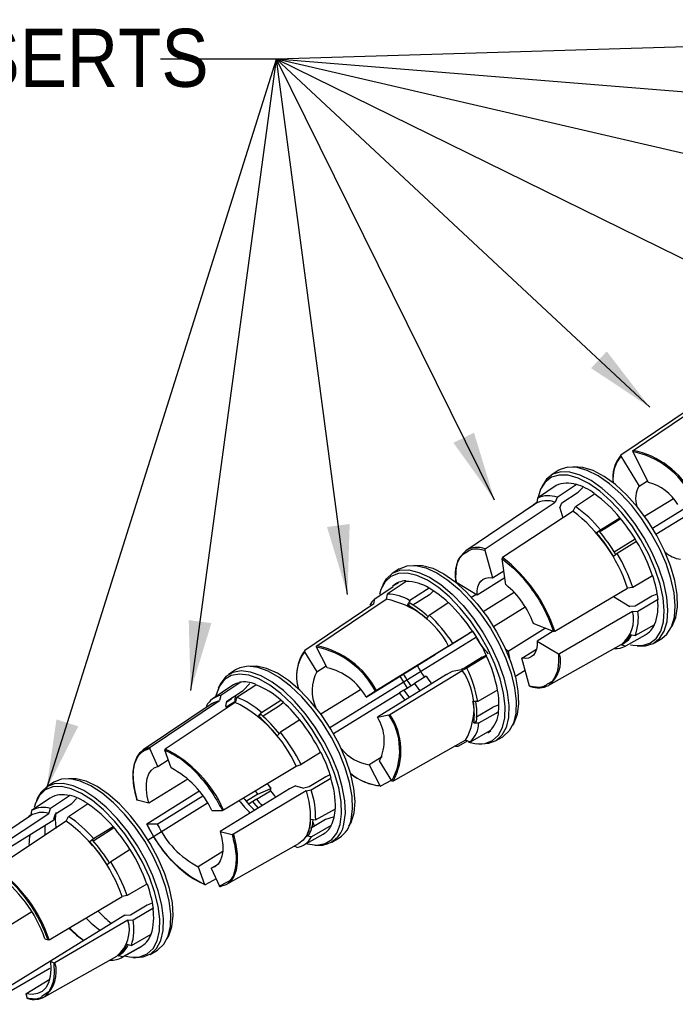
# Model space of a CAD drawing. Header units: inches. Extents: x 0.2 to 11, y 0 to 8.2.
# Tile 23 of 24: x 7.7 to 9.1, y 5.7 to 7.8. Entities that reach past the tile are written whole.
import ezdxf

# ---------------------------------------------------------------- set-up
doc = ezdxf.new("R2010")
doc.units = ezdxf.units.IN
doc.header["$MEASUREMENT"] = 0
doc.linetypes.add('SLD-Solid', pattern=[0])
doc.layers.add('TEXT', color=140, linetype='SLD-Solid', lineweight=25)
doc.styles.add('SLDTEXTSTYLE0', font='GOTHIC.TTF', dxfattribs={"width": 0.913})
doc.styles.get("Standard").update_dxf_attribs({"font": 'GOTHIC.TTF'})
doc.dimstyles.new('SLDDIMSTYLE0', dxfattribs={"dimtxt": 0.18, "dimasz": 0.15, "dimexe": 0, "dimexo": 0.0625, "dimgap": 0, "dimtad": 0, "dimtih": 1, "dimtoh": 1, "dimdec": 0, "dimrnd": 1e-09, "dimzin": 0, "dimdsep": 46, "dimtxsty": 'Standard', "dimsah": 1, "dimcen": 0.09, "dimadec": 0, "dimazin": 0, "dimtfac": 0.15, "dimtdec": 0, "dimtofl": 0, "dimtmove": 0, "dimatfit": 3, "dimfxl": 0, "dimfrac": 2, "dimtolj": 1, "dimtzin": 0, "dimarcsym": 0})

msp = doc.modelspace()

# ---------------------------------------------------------------- linework, layer by layer
for p, q in [((9.0225, 6.8788), (9.172, 6.9793)), ((9.1455, 6.969), (8.9965, 6.8687)), ((9.0558, 6.8099), (9.022, 6.8762)), ((8.9962, 6.8661), (9.0358, 6.8021)), ((8.8612, 6.8352), (8.8459, 6.8253)), ((8.8363, 6.817), (8.8264, 6.8014)), ((9.0358, 6.8021), (9.054, 6.8134)), ((8.8567, 6.8031), (8.8165, 6.7761)), ((8.8264, 6.8014), (8.8236, 6.7952)), ((8.8543, 6.8016), (8.8568, 6.803)), ((8.9, 6.8048), (8.8592, 6.7777)), ((8.8691, 6.7659), (8.9045, 6.7887)), ((8.8997, 6.806), (8.9, 6.8048)), ((8.9045, 6.7887), (8.9144, 6.7986)), ((8.9393, 6.785), (8.9392, 6.7861)), ((9.0642, 6.7114), (9.1974, 6.7936)), ((8.7039, 6.6666), (8.8549, 6.767)), ((8.8152, 6.7666), (8.8122, 6.7647)), ((8.8165, 6.7761), (8.8152, 6.7664)), ((8.8592, 6.7777), (8.8549, 6.767)), ((8.8651, 6.7553), (8.8691, 6.7659)), ((8.8983, 6.758), (8.9393, 6.785)), ((9.1095, 6.7746), (9.0475, 6.7364)), ((9.072, 6.6983), (9.2104, 6.7837)), ((8.8108, 6.7631), (8.6619, 6.6628)), ((8.8932, 6.7477), (8.7414, 6.6478)), ((8.7962, 6.7532), (8.7963, 6.7535)), ((8.7963, 6.7535), (8.8096, 6.7625)), ((8.8651, 6.7553), (8.8712, 6.7332)), ((8.8932, 6.7477), (8.8983, 6.758)), ((8.9521, 6.7047), (8.988, 6.727)), ((8.9522, 6.7077), (8.9941, 6.7339)), ((8.988, 6.727), (8.9954, 6.732)), ((8.9941, 6.7339), (8.9941, 6.7339)), ((8.9441, 6.7015), (8.9522, 6.7077)), ((8.9496, 6.7049), (8.9441, 6.7015)), ((8.9818, 6.6605), (9.0269, 6.6883)), ((9.0303, 6.6829), (8.9884, 6.6567)), ((8.703, 6.6641), (8.7195, 6.6041)), ((8.7488, 6.5893), (8.7402, 6.6453)), ((8.9884, 6.6567), (8.9803, 6.6505)), ((8.5186, 6.6236), (8.5034, 6.6138)), ((8.7195, 6.6041), (8.7442, 6.6193)), ((8.5334, 6.5966), (8.493, 6.5694)), ((8.5327, 6.5978), (8.5334, 6.5966)), ((8.7465, 6.6043), (8.6865, 6.5673)), ((9.0644, 6.6088), (9.022, 6.5837)), ((9.0653, 6.6084), (9.0644, 6.6088)), ((8.4658, 6.5589), (8.506, 6.586)), ((8.4839, 6.5899), (8.4811, 6.5837)), ((8.5053, 6.5872), (8.5173, 6.5946)), ((8.506, 6.586), (8.5053, 6.5872)), ((8.5831, 6.5821), (8.5831, 6.582)), ((8.5838, 6.568), (8.592, 6.5753)), ((8.6865, 6.5673), (8.6409, 6.5948)), ((8.8538, 6.4894), (9.0108, 6.582)), ((9.022, 6.5837), (9.0108, 6.582)), ((8.341, 6.4579), (8.4905, 6.5584)), ((8.4639, 6.5481), (8.4658, 6.5589)), ((8.493, 6.5694), (8.4905, 6.5584)), ((8.5838, 6.568), (8.5483, 6.5453)), ((8.6733, 6.5617), (8.6841, 6.5687)), ((8.6997, 6.5321), (8.7664, 6.5732)), ((8.9806, 6.5641), (9.0159, 6.5428)), ((9.0633, 6.565), (9.0271, 6.5433)), ((9.033, 6.5327), (9.0756, 6.5575)), ((9.0738, 6.569), (9.0633, 6.565)), ((9.0756, 6.5575), (9.0765, 6.5569)), ((8.4639, 6.5481), (8.315, 6.4478)), ((8.5365, 6.5461), (8.542, 6.5494)), ((8.7217, 6.4998), (8.7901, 6.5421)), ((9.0216, 6.5321), (8.8643, 6.4406)), ((9.0271, 6.5433), (9.0159, 6.5428)), ((9.0216, 6.5321), (9.033, 6.5327)), ((8.6345, 6.4633), (8.6765, 6.4892)), ((8.6771, 6.4895), (8.669, 6.4846)), ((8.6765, 6.4892), (8.6771, 6.4896)), ((8.8342, 6.4957), (8.7537, 6.446)), ((8.8511, 6.489), (8.8077, 6.5063)), ((8.8504, 6.4893), (8.816, 6.468)), ((9.0268, 6.4798), (9.0692, 6.5037)), ((8.3692, 6.2822), (8.685, 6.4772)), ((8.6331, 6.4623), (8.669, 6.4846)), ((8.816, 6.468), (8.8616, 6.4405)), ((9.0489, 6.4811), (9.0065, 6.4572)), ((9.0167, 6.4825), (9.0268, 6.4798)), ((9.0488, 6.4813), (9.0536, 6.4842)), ((9.0488, 6.4813), (9.0489, 6.4811)), ((9.0687, 6.4645), (9.0844, 6.4737)), ((8.3632, 6.4107), (8.3405, 6.4553)), ((8.6251, 6.4574), (8.4696, 6.3614)), ((8.609, 6.4473), (8.5964, 6.4395)), ((8.6239, 6.4567), (8.609, 6.4473)), ((8.6239, 6.4567), (8.6331, 6.4623)), ((8.6251, 6.4574), (8.6345, 6.4633)), ((8.7537, 6.446), (8.7479, 6.4508)), ((8.7831, 6.4313), (8.8143, 6.4505)), ((8.841, 6.3728), (8.9973, 6.461)), ((9.0065, 6.4572), (8.9965, 6.4599)), ((8.9995, 6.4615), (9.0049, 6.4649)), ((9.0318, 6.4581), (9.0386, 6.4577)), ((8.3146, 6.4452), (8.3413, 6.4022)), ((8.4474, 6.3475), (8.5964, 6.4395)), ((8.6978, 6.4335), (8.6618, 6.4115)), ((8.7069, 6.4353), (8.6647, 6.4096)), ((8.6978, 6.4335), (8.706, 6.4381)), ((8.7076, 6.4354), (8.7069, 6.4353)), ((8.7537, 6.446), (8.756, 6.4316)), ((8.7996, 6.3713), (8.7831, 6.4313)), ((8.1662, 6.406), (8.1509, 6.3961)), ((8.3413, 6.4022), (8.3612, 6.4145)), ((8.4985, 6.3101), (8.6546, 6.4051)), ((8.6337, 6.4035), (8.6519, 6.407)), ((8.6618, 6.4115), (8.6519, 6.407)), ((8.6647, 6.4096), (8.6546, 6.4051)), ((8.7904, 6.4045), (8.7677, 6.3914)), ((8.6207, 6.3963), (8.4718, 6.3043)), ((8.577, 6.3924), (8.5516, 6.3767)), ((8.6207, 6.3963), (8.6337, 6.4035)), ((8.1579, 6.3717), (8.1176, 6.3446)), ((8.1314, 6.3722), (8.1286, 6.366)), ((8.175, 6.3783), (8.1345, 6.3511)), ((8.1687, 6.347), (8.2094, 6.3742)), ((8.1744, 6.3795), (8.175, 6.3783)), ((8.1827, 6.3615), (8.1968, 6.3769)), ((8.209, 6.3754), (8.2094, 6.3742)), ((8.4353, 6.3633), (8.35, 6.3106)), ((8.5286, 6.3626), (8.5191, 6.3568)), ((8.5287, 6.3625), (8.5516, 6.3767)), ((8.8481, 6.3813), (8.8375, 6.3752)), ((8.1345, 6.3511), (8.1316, 6.3401)), ((8.1558, 6.3423), (8.1469, 6.3366)), ((8.1474, 6.3388), (8.1827, 6.3615)), ((8.1558, 6.3423), (8.1597, 6.3467)), ((8.1558, 6.3423), (8.1578, 6.3455)), ((8.1687, 6.347), (8.1651, 6.3361)), ((8.2222, 6.3142), (8.2637, 6.3408)), ((8.2637, 6.3408), (8.2637, 6.3407)), ((8.377, 6.269), (8.5191, 6.3568)), ((8.4674, 6.36), (8.4474, 6.3475)), ((8.1158, 6.3339), (7.9669, 6.2336)), ((7.9818, 6.2395), (8.1316, 6.3401)), ((8.1651, 6.3361), (8.0146, 6.2356)), ((8.1033, 6.3285), (8.103, 6.3253)), ((8.1448, 6.3279), (8.1474, 6.3388)), ((8.1448, 6.3279), (8.1466, 6.3238)), ((8.1642, 6.337), (8.1458, 6.3257)), ((8.1651, 6.3361), (8.1642, 6.337)), ((8.2253, 6.3072), (8.261, 6.3297)), ((8.261, 6.3297), (8.2685, 6.3356)), ((8.6841, 6.3042), (8.7203, 6.3258)), ((8.7322, 6.33), (8.7203, 6.3258)), ((8.2154, 6.3063), (8.2222, 6.3142)), ((8.2209, 6.3097), (8.2154, 6.3063)), ((8.3042, 6.2985), (8.2627, 6.2719)), ((8.4718, 6.3043), (8.4961, 6.309)), ((8.7328, 6.3163), (8.7329, 6.3162)), ((8.6797, 6.292), (8.6852, 6.2953)), ((8.2627, 6.2719), (8.2559, 6.264)), ((8.6722, 6.2513), (8.7145, 6.2752)), ((8.7145, 6.2752), (8.7152, 6.274)), ((8.7262, 6.253), (8.7418, 6.2622)), ((7.9987, 6.1982), (7.9812, 6.2369)), ((8.6618, 6.2545), (8.5054, 6.1663)), ((8.645, 6.2408), (8.6402, 6.2407)), ((8.645, 6.2408), (8.6403, 6.2424)), ((8.6667, 6.253), (8.645, 6.2408)), ((8.6618, 6.2545), (8.6722, 6.2513)), ((8.6893, 6.2465), (8.6961, 6.2462)), ((8.027, 6.1948), (8.0137, 6.233)), ((8.3494, 6.228), (8.3071, 6.2025)), ((8.3494, 6.228), (8.3501, 6.2281)), ((8.4818, 6.2186), (8.4543, 6.2016)), ((7.9987, 6.1982), (8.0211, 6.212)), ((8.1403, 6.1043), (8.2967, 6.1986)), ((8.2967, 6.1986), (8.3071, 6.2025)), ((8.4543, 6.2016), (8.477, 6.157)), ((8.5029, 6.167), (8.4762, 6.2101)), ((8.3604, 6.176), (8.3243, 6.1541)), ((8.329, 6.148), (8.3714, 6.1732)), ((8.3693, 6.1802), (8.3604, 6.176)), ((8.3714, 6.1732), (8.3722, 6.173)), ((7.7743, 6.164), (7.7591, 6.1541)), ((8.0633, 6.171), (7.9794, 6.1191)), ((8.2142, 6.1385), (8.2422, 6.1506)), ((8.241, 6.1457), (8.2422, 6.1506)), ((8.2955, 6.1561), (8.2822, 6.1498)), ((8.2955, 6.1561), (8.3135, 6.1516)), ((8.3243, 6.1541), (8.3135, 6.1516)), ((8.4794, 6.1561), (8.5018, 6.1688)), ((7.7664, 6.1299), (7.7263, 6.1029)), ((7.7395, 6.1303), (7.7368, 6.124)), ((7.7465, 6.1423), (7.7395, 6.1303)), ((7.8082, 6.135), (7.7674, 6.1078)), ((7.8082, 6.135), (7.8078, 6.1362)), ((7.8132, 6.1186), (7.8235, 6.1291)), ((7.9751, 6.0744), (8.0868, 6.1451)), ((7.9974, 6.0741), (8.0955, 6.1346)), ((8.2822, 6.1498), (8.1332, 6.0578)), ((8.3181, 6.1454), (8.1613, 6.0521)), ((8.2142, 6.1385), (8.1895, 6.1235)), ((8.2114, 6.1274), (8.241, 6.1457)), ((8.3181, 6.1454), (8.329, 6.148)), ((7.7634, 6.097), (7.7674, 6.1078)), ((7.7778, 6.0959), (7.8132, 6.1186)), ((7.806, 6.0904), (7.847, 6.1175)), ((7.847, 6.1175), (7.8468, 6.1186)), ((7.9794, 6.1191), (7.9538, 6.1254)), ((7.9774, 6.0402), (8.1057, 6.1194)), ((8.2114, 6.1273), (8.1952, 6.1177)), ((8.2114, 6.1274), (8.2114, 6.1273)), ((7.724, 6.0919), (7.5751, 5.9916)), ((7.6126, 5.9966), (7.7634, 6.097)), ((7.7263, 6.1029), (7.7251, 6.0933)), ((7.7741, 6.0852), (7.7778, 6.0959)), ((7.8011, 6.08), (7.806, 6.0904)), ((8.1151, 6.1029), (8.1379, 6.1034)), ((8.3386, 6.0828), (8.3812, 6.107)), ((8.3765, 6.0886), (8.3599, 6.0836)), ((7.6146, 5.9845), (7.7746, 6.0833)), ((7.8011, 6.08), (7.6495, 5.98)), ((7.7741, 6.0852), (7.7746, 6.0833)), ((7.8602, 6.0426), (7.902, 6.0688)), ((7.8964, 6.0613), (7.9038, 6.0663)), ((7.902, 6.0688), (7.902, 6.0688)), ((7.9974, 6.0741), (7.9747, 6.0736)), ((8.3599, 6.0836), (8.3278, 6.0646)), ((8.328, 6.0844), (8.3386, 6.0828)), ((8.3722, 6.0706), (8.3297, 6.0464)), ((8.336, 6.0694), (8.3332, 6.0774)), ((8.3721, 6.0707), (8.3722, 6.0706)), ((7.8605, 6.0389), (7.8964, 6.0613)), ((8.1332, 6.0578), (8.1587, 6.0515)), ((8.3127, 6.0286), (8.355, 6.0525)), ((8.3191, 6.048), (8.3246, 6.0514)), ((8.3297, 6.0464), (8.3191, 6.048)), ((8.3737, 6.0353), (8.3894, 6.0445)), ((7.8522, 6.0361), (7.8602, 6.0426)), ((7.8577, 6.0394), (7.8522, 6.0361)), ((8.146, 5.9436), (8.3023, 6.0318)), ((8.2986, 6.0237), (8.2922, 6.0261)), ((8.3368, 6.0289), (8.3436, 6.0285)), ((7.9391, 6.0189), (7.8972, 5.9927)), ((8.1383, 6.0147), (8.0855, 5.9821)), ((7.8972, 5.9927), (7.8893, 5.9861)), ((8.0855, 5.9821), (8.0988, 5.9439)), ((8.1138, 5.9787), (8.1286, 5.9879)), ((8.1138, 5.9787), (8.1314, 5.94)), ((7.9751, 5.9449), (7.9327, 5.9198)), ((7.9759, 5.9446), (7.9751, 5.9449)), ((8.124, 5.9563), (8.1009, 5.9431)), ((8.1468, 5.9482), (8.1314, 5.94)), ((7.7646, 5.8249), (7.9216, 5.9177)), ((7.9327, 5.9198), (7.9216, 5.9177)), ((7.9758, 5.8996), (7.9397, 5.8779)), ((7.9861, 5.9036), (7.9758, 5.8996)), ((6.7296, 5.2696), (7.7267, 5.8854)), ((7.9271, 5.8779), (7.7671, 5.779)), ((7.9271, 5.8779), (7.9285, 5.8771)), ((7.9397, 5.8779), (7.9285, 5.8771)), ((7.9455, 5.868), (7.988, 5.8928)), ((7.988, 5.8928), (7.9889, 5.8923)), ((7.9341, 5.8671), (7.7769, 5.7753)), ((7.9341, 5.8671), (7.9455, 5.868)), ((7.9416, 5.8128), (7.9841, 5.8368)), ((7.9794, 5.8341), (7.9825, 5.835)), ((7.7553, 5.8267), (7.762, 5.8244)), ((7.9655, 5.8119), (7.923, 5.788)), ((7.9315, 5.8154), (7.9416, 5.8128)), ((7.9655, 5.8119), (7.9631, 5.8105)), ((7.9653, 5.8121), (7.9655, 5.8119)), ((7.7542, 5.7016), (7.9105, 5.7898)), ((7.9129, 5.7905), (7.9183, 5.7939)), ((7.923, 5.788), (7.9129, 5.7905)), ((7.9209, 5.7866), (7.9631, 5.8105)), ((7.9819, 5.7933), (7.9975, 5.8026)), ((7.7671, 5.779), (7.6788, 5.7244)), ((7.7671, 5.779), (7.7742, 5.7751)), ((7.9449, 5.7869), (7.9518, 5.7865)), ((7.7661, 5.7631), (7.6822, 5.7148)), ((7.7143, 5.7085), (7.7655, 5.7401)), ((7.7143, 5.7085), (7.7171, 5.699)), ((7.7636, 5.7129), (7.7496, 5.7031))]:
    msp.add_line(p, q)
at = {"flags": 128}
for points in [[(9.0386, 6.4577), (9.0493, 6.4581), (9.0662, 6.4631), (9.0799, 6.4737), (9.0899, 6.4895), (9.0959, 6.5101), (9.0977, 6.5347), (9.0952, 6.5628), (9.0886, 6.5933), (9.078, 6.6254), (9.0638, 6.6581), (9.0463, 6.6904), (9.0262, 6.7214), (9.004, 6.7501), (8.9804, 6.7755), (8.9562, 6.797), (8.932, 6.814), (8.9086, 6.8257), (8.8866, 6.832), (8.8669, 6.8327), (8.8499, 6.8276), (8.8363, 6.817), (8.8363, 6.817)], [(9.0844, 6.4737), (9.0956, 6.483), (9.1056, 6.4988), (9.1116, 6.5194), (9.1133, 6.5441), (9.1109, 6.5722), (9.1043, 6.6027), (9.0937, 6.6349), (9.0794, 6.6677), (9.0619, 6.7001), (9.0418, 6.7311), (9.0196, 6.7598), (8.9959, 6.7853), (8.9716, 6.8068), (8.9474, 6.8238), (8.9239, 6.8356), (8.902, 6.8419), (8.8822, 6.8425), (8.8652, 6.8375), (8.8612, 6.8352)], [(9.1054, 6.4985), (9.1067, 6.5004), (9.1146, 6.5188), (9.1182, 6.5418), (9.1175, 6.5686), (9.1125, 6.5984), (9.1033, 6.6301), (9.0902, 6.6628), (9.0736, 6.6954), (9.0541, 6.7269), (9.0323, 6.7563), (9.0089, 6.7826), (8.9846, 6.805), (8.9603, 6.8227), (8.9367, 6.8352), (8.9145, 6.8421), (8.8946, 6.8431), (8.8928, 6.8429)], [(8.8333, 6.8105), (8.8235, 6.795), (8.8177, 6.7753)], [(9.0173, 6.4601), (9.0229, 6.459), (9.0422, 6.4584), (9.0589, 6.4634), (9.0723, 6.4738), (9.0821, 6.4893), (9.0879, 6.5094), (9.0897, 6.5336), (9.0873, 6.5611), (9.0808, 6.591), (9.0704, 6.6225), (9.0565, 6.6546), (9.0394, 6.6863), (9.0196, 6.7167), (8.9979, 6.7448), (8.9747, 6.7698), (8.9509, 6.7909), (8.9272, 6.8075), (8.9042, 6.819), (8.8827, 6.8252), (8.8634, 6.8258), (8.8467, 6.8209), (8.8333, 6.8105), (8.8333, 6.8105)], [(8.4839, 6.5899), (8.4911, 6.6024), (8.504, 6.6142), (8.5203, 6.6205), (8.5395, 6.6212), (8.5609, 6.6161), (8.5841, 6.6056), (8.6082, 6.5898), (8.6325, 6.5692), (8.6563, 6.5446), (8.6789, 6.5166), (8.6995, 6.4861), (8.7176, 6.454), (8.7326, 6.4212), (8.744, 6.3889), (8.7516, 6.3579), (8.755, 6.3293), (8.7541, 6.3038), (8.7491, 6.2823), (8.74, 6.2653), (8.7271, 6.2535), (8.7108, 6.2472), (8.6961, 6.2462)], [(8.5186, 6.6236), (8.5193, 6.624), (8.5356, 6.6304), (8.5548, 6.631), (8.5763, 6.626), (8.5995, 6.6154), (8.6236, 6.5996), (8.648, 6.579), (8.6718, 6.5543), (8.6944, 6.5263), (8.7151, 6.4957), (8.7332, 6.4635), (8.7482, 6.4308), (8.7597, 6.3984), (8.7672, 6.3674), (8.7706, 6.3386), (8.7698, 6.3131), (8.7648, 6.2915), (8.7556, 6.2746), (8.7427, 6.2628), (8.7418, 6.2622)], [(8.5503, 6.6314), (8.5692, 6.631), (8.5911, 6.6249), (8.6145, 6.6132), (8.6388, 6.5961), (8.6631, 6.5744), (8.6867, 6.5486), (8.7087, 6.5196), (8.7286, 6.4883), (8.7456, 6.4557), (8.7592, 6.423), (8.769, 6.391), (8.7746, 6.361), (8.7759, 6.3337), (8.7728, 6.3102), (8.7655, 6.2911), (8.7629, 6.287)], [(8.747, 6.328), (8.7437, 6.3561), (8.7363, 6.3865), (8.725, 6.4182), (8.7103, 6.4503), (8.6926, 6.4818), (8.6723, 6.5117), (8.6502, 6.5392), (8.6269, 6.5634), (8.603, 6.5835), (8.5794, 6.599), (8.5567, 6.6094), (8.5356, 6.6143), (8.5168, 6.6137), (8.5009, 6.6075), (8.4882, 6.5959), (8.4793, 6.5793), (8.4762, 6.5685)], [(8.6865, 6.5673), (8.6868, 6.5766), (8.6883, 6.5848), (8.6909, 6.5918), (8.6947, 6.5973), (8.6996, 6.6014), (8.7054, 6.6039), (8.7121, 6.6048), (8.7195, 6.6041)], [(8.5831, 6.5821), (8.5777, 6.5786), (8.5419, 6.5552)], [(8.5833, 6.5241), (8.6192, 6.5475), (8.6245, 6.551)], [(8.6891, 6.4705), (8.6837, 6.4792), (8.6819, 6.482)], [(8.816, 6.468), (8.8158, 6.4587), (8.8143, 6.4505), (8.8116, 6.4436), (8.8078, 6.438), (8.803, 6.4339), (8.7972, 6.4314), (8.7905, 6.4305), (8.7831, 6.4313)], [(8.4151, 6.0832), (8.4182, 6.1066), (8.4171, 6.1337), (8.4118, 6.1636), (8.4025, 6.1953), (8.3893, 6.228), (8.3728, 6.2606), (8.3535, 6.2922), (8.3318, 6.3217), (8.3086, 6.3483), (8.2844, 6.3712), (8.2601, 6.3897), (8.2363, 6.4032), (8.2138, 6.4113), (8.1932, 6.4138), (8.1753, 6.4105), (8.1662, 6.406)], [(8.4104, 6.0693), (8.4152, 6.0777), (8.4215, 6.098), (8.4235, 6.1225), (8.4211, 6.1505), (8.4144, 6.1812), (8.4037, 6.2134), (8.3892, 6.2462), (8.3714, 6.2785), (8.351, 6.3093), (8.3285, 6.3376), (8.3046, 6.3625), (8.2803, 6.3832), (8.2561, 6.3989), (8.233, 6.4093), (8.2116, 6.414), (8.1978, 6.4137)], [(8.3185, 6.0319), (8.3212, 6.0312), (8.3413, 6.0288), (8.3589, 6.032), (8.3734, 6.0407), (8.3844, 6.0546), (8.3915, 6.0733), (8.3946, 6.0963), (8.3935, 6.1228), (8.3883, 6.152), (8.3791, 6.1832), (8.3663, 6.2152), (8.3501, 6.2471), (8.3312, 6.278), (8.31, 6.3069), (8.2872, 6.333), (8.2636, 6.3554), (8.2397, 6.3735), (8.2164, 6.3867), (8.1944, 6.3946), (8.1743, 6.397), (8.1567, 6.3939), (8.1422, 6.3852), (8.1312, 6.3713), (8.1241, 6.3525), (8.1231, 6.3483)], [(8.3994, 6.0739), (8.4026, 6.0973), (8.4015, 6.1243), (8.3961, 6.1541), (8.3868, 6.1858), (8.3737, 6.2185), (8.3572, 6.251), (8.3379, 6.2825), (8.3163, 6.312), (8.2931, 6.3386), (8.269, 6.3615), (8.2446, 6.3799), (8.2209, 6.3934), (8.1984, 6.4014), (8.1779, 6.4039), (8.16, 6.4007), (8.1452, 6.3918), (8.134, 6.3776), (8.1314, 6.3722)], [(8.5202, 6.3925), (8.5279, 6.3794), (8.5359, 6.3669)], [(8.5286, 6.3626), (8.539, 6.3488), (8.5406, 6.3468)], [(8.7308, 6.3625), (8.7252, 6.3593), (8.6882, 6.338)], [(8.5312, 6.341), (8.5291, 6.3435), (8.5191, 6.3568)], [(8.1158, 6.3339), (8.1193, 6.336), (8.1316, 6.3401)], [(8.6678, 6.2505), (8.6849, 6.2469), (8.7037, 6.2475), (8.7197, 6.2537), (8.7323, 6.2653), (8.7412, 6.2819), (8.7462, 6.303), (8.747, 6.328)], [(8.6904, 6.2917), (8.7274, 6.313), (8.7329, 6.3162)], [(8.7152, 6.274), (8.7124, 6.2717), (8.7096, 6.2698)], [(7.9669, 6.2336), (7.9701, 6.2355), (7.9818, 6.2395)], [(7.9541, 6.1266), (7.9488, 6.1484), (7.9459, 6.1689), (7.9457, 6.1875), (7.9481, 6.2038), (7.9531, 6.2174), (7.9605, 6.2281), (7.9669, 6.2336)], [(7.9794, 6.1191), (7.9759, 6.1342), (7.9742, 6.1482), (7.9742, 6.1611), (7.9759, 6.1724), (7.9793, 6.1819), (7.9843, 6.1895), (7.9908, 6.195), (7.9987, 6.1982)], [(7.9975, 5.8026), (7.9989, 5.8034), (8.0117, 5.8154), (8.0206, 5.8325), (8.0256, 5.8542), (8.0263, 5.8798), (8.0227, 5.9086), (8.0151, 5.9397), (8.0035, 5.9721), (7.9884, 6.0049), (7.9702, 6.037), (7.9494, 6.0675), (7.9268, 6.0955), (7.9029, 6.12), (7.8785, 6.1405), (7.8544, 6.1561), (7.8313, 6.1666), (7.8098, 6.1714), (7.7907, 6.1706), (7.7745, 6.1641), (7.7743, 6.164)], [(8.0186, 5.8274), (8.0222, 5.8334), (8.029, 5.853), (8.0316, 5.877), (8.0298, 5.9046), (8.0237, 5.9349), (8.0135, 5.967), (7.9995, 5.9998), (7.9821, 6.0323), (7.962, 6.0633), (7.9397, 6.092), (7.916, 6.1174), (7.8917, 6.1387), (7.8675, 6.1551), (7.8442, 6.1663), (7.8225, 6.1717), (7.8059, 6.1717)], [(7.9267, 5.7899), (7.9412, 5.7871), (7.9599, 5.788), (7.9758, 5.7943), (7.9883, 5.8061), (7.9971, 5.8228), (8.0019, 5.8441), (8.0026, 5.8692), (7.9992, 5.8974), (7.9916, 5.9278), (7.9803, 5.9595), (7.9655, 5.9916), (7.9477, 6.0231), (7.9274, 6.053), (7.9052, 6.0803), (7.8818, 6.1044), (7.8579, 6.1244), (7.8343, 6.1397), (7.8117, 6.1499), (7.7907, 6.1547), (7.772, 6.1539), (7.7561, 6.1475), (7.7436, 6.1358), (7.7436, 6.1358)], [(7.9518, 5.7865), (7.9671, 5.7877), (7.9832, 5.7942), (7.996, 5.8061), (8.005, 5.8232), (8.0099, 5.8449), (8.0106, 5.8705), (8.0071, 5.8992), (7.9994, 5.9302), (7.9878, 5.9626), (7.9727, 5.9953), (7.9546, 6.0274), (7.9338, 6.0578), (7.9112, 6.0857), (7.8874, 6.1103), (7.8631, 6.1307), (7.839, 6.1463), (7.8159, 6.1567), (7.7945, 6.1616), (7.7754, 6.1607), (7.7592, 6.1542), (7.7465, 6.1423), (7.7465, 6.1423)], [(8.2343, 6.1609), (8.2363, 6.1582), (8.2422, 6.1506)], [(7.7436, 6.1358), (7.7348, 6.119), (7.732, 6.1095)], [(8.2142, 6.1385), (8.2088, 6.1454), (8.2088, 6.1454)], [(8.3181, 6.1454), (8.3238, 6.1225), (8.3268, 6.1011), (8.327, 6.0816), (8.3245, 6.0645), (8.3193, 6.0502), (8.3116, 6.039), (8.3023, 6.0318)], [(8.2034, 6.1216), (8.2056, 6.1189), (8.2146, 6.1081)], [(8.1332, 6.0578), (8.1366, 6.0428), (8.1383, 6.0287), (8.1384, 6.0159), (8.1366, 6.0046), (8.1332, 5.995), (8.1282, 5.9874), (8.1217, 5.982), (8.1138, 5.9787)], [(8.1613, 6.0521), (8.1666, 6.0303), (8.1695, 6.0098), (8.1697, 5.9912), (8.1673, 5.9749), (8.1623, 5.9613), (8.155, 5.9506), (8.15, 5.9462)], [(8.15, 5.9462), (8.1453, 5.9432), (8.1336, 5.9392)], [(7.8077, 5.8488), (7.8232, 5.8348), (7.8388, 5.8233)], [(7.7671, 5.779), (7.7681, 5.7614), (7.7667, 5.7458), (7.763, 5.7324), (7.7571, 5.7216), (7.749, 5.7137), (7.7391, 5.7088), (7.7274, 5.7071), (7.7143, 5.7085)]]:
    msp.add_lwpolyline(points, dxfattribs=at)
for centre, radius, start, end in [((8.985, 6.6947), 0.1852, 27.7561, 78.4829), ((8.9853, 6.6952), 0.1874, 27.7101, 78.5289), ((9.0549, 6.8202), 0.0759, 140.2398, 188.5946), ((9.0561, 6.8178), 0.077, 141.1201, 186.5149), ((8.8804, 6.7511), 0.0572, 69.9721, 114.5404), ((9.0292, 6.7085), 0.1048, 30.8968, 75.3423), ((8.8554, 6.669), 0.144, 54.4508, 72.1093), ((9.0838, 6.7743), 0.0556, 149.9028, 196.5977), ((8.8328, 6.7313), 0.0392, 116.7131, 133.9773), ((8.8368, 6.7202), 0.0501, 68.8152, 121.275), ((8.8399, 6.7245), 0.0567, 70.0641, 114.3538), ((8.7744, 6.5533), 0.2844, 39.4231, 54.5625), ((8.6861, 6.4762), 0.3415, 18.0487, 52.6812), ((8.7351, 6.5288), 0.2814, 39.4795, 54.5378), ((8.6945, 6.4829), 0.3907, 30.7753, 39.9547), ((8.6606, 6.4619), 0.3712, 30.5329, 40.1971), ((8.666, 6.4653), 0.3712, 30.5329, 40.1971), ((8.7152, 6.493), 0.3679, 18.3351, 31.0755), ((8.7074, 6.612), 0.0681, 131.8865, 193.208), ((8.6868, 6.6218), 0.048, 69.1191, 121.3275), ((9.1357, 6.7108), 0.0675, 229.2916, 260.7582), ((8.5419, 6.3872), 0.3282, 18.1532, 52.5768), ((8.6764, 6.4691), 0.3641, 18.3571, 31.0267), ((8.534, 6.554), 0.0438, 91.6207, 130.8726), ((8.5326, 6.5014), 0.0952, 57.9351, 89.5254), ((8.8346, 6.5315), 0.2432, 6.014, 18.4485), ((8.4716, 6.3902), 0.2218, 46.4167, 59.8223), ((8.6267, 6.4402), 0.1928, 20.0531, 50.6768), ((8.498, 6.5234), 0.0479, 132.2175, 152.6686), ((8.4522, 6.3673), 0.195, 27.5527, 78.6863), ((8.4921, 6.4753), 0.0941, 58.0466, 89.4802), ((8.9682, 6.5429), 0.1083, 338.7483, 7.7074), ((8.4317, 6.3633), 0.2107, 46.0621, 60.1769), ((8.4383, 6.3683), 0.2087, 46.7462, 60.2094), ((8.3797, 6.2923), 0.3562, 33.5572, 46.5764), ((8.9559, 6.5149), 0.068, 307.6101, 14.7186), ((8.9267, 6.5185), 0.1073, 338.873, 7.6435), ((8.3406, 6.2681), 0.3528, 33.5825, 46.5238), ((8.3454, 6.267), 0.3994, 24.9397, 33.865), ((9.0266, 6.5215), 0.0459, 298.8591, 337.4047), ((8.976, 6.4986), 0.0438, 297.868, 338.3958), ((8.9824, 6.5006), 0.0422, 302.1692, 331.7586), ((8.391, 6.3929), 0.0937, 144.1539, 196.962), ((8.3035, 6.2738), 0.1852, 27.7561, 78.4829), ((8.3037, 6.2743), 0.1874, 27.7101, 78.5289), ((8.9852, 6.5001), 0.0479, 266.0378, 296.4293), ((8.3889, 6.3915), 0.0917, 144.0827, 196.058), ((8.4328, 6.3052), 0.3034, 10.8961, 25.393), ((8.8014, 6.4244), 0.065, 307.5465, 14.4928), ((8.3333, 6.2831), 0.1311, 29.4449, 76.7942), ((8.9094, 6.6153), 0.4048, 209.586, 213.8331), ((8.5371, 6.324), 0.1428, 330.8532, 34.5816), ((8.3932, 6.2809), 0.3005, 10.9556, 25.3638), ((8.4178, 6.3614), 0.0867, 151.9755, 205.0771), ((8.8797, 6.597), 0.4048, 209.586, 213.8331), ((8.8874, 6.6012), 0.3741, 213.9369, 216.9508), ((8.1816, 6.3361), 0.0427, 98.891, 123.6986), ((8.1835, 6.309), 0.0711, 68.9973, 97.3449), ((8.1463, 6.2106), 0.1753, 47.9529, 68.8959), ((8.8426, 6.5735), 0.3513, 214.0735, 217.2882), ((8.5741, 6.332), 0.1595, 354.3607, 11.074), ((8.8185, 6.4183), 0.0508, 250.3865, 296.2878), ((8.1413, 6.309), 0.0427, 99.2435, 152.8936), ((8.2754, 6.3323), 0.1113, 170.5788, 177.5366), ((8.1062, 6.1853), 0.1734, 48.0286, 68.8641), ((8.0405, 6.0851), 0.2802, 23.9126, 63.6181), ((8.0533, 6.0987), 0.3207, 38.5281, 49.0026), ((8.529, 6.308), 0.1516, 353.9185, 11.5162), ((8.5372, 6.3113), 0.1488, 353.842, 10.2506), ((8.0166, 6.0754), 0.3047, 38.2514, 49.2793), ((8.0221, 6.0788), 0.3047, 38.2514, 49.2793), ((7.9943, 6.0501), 0.3972, 26.61, 38.7137), ((8.3908, 6.2532), 0.0957, 333.2035, 32.2312), ((8.3842, 6.2326), 0.1356, 331.1056, 34.3291), ((8.3853, 6.2326), 0.1372, 331.0485, 34.3863), ((8.6697, 6.32), 0.0634, 315.0046, 356.5889), ((8.6279, 6.2956), 0.0626, 315.0634, 356.4422), ((7.9556, 6.0263), 0.3932, 26.6322, 38.6661), ((7.8944, 5.9946), 0.2693, 24.0335, 63.4972), ((8.4711, 6.3012), 0.101, 220.3859, 260.4163), ((8.0404, 6.0717), 0.347, 16.9791, 26.7848), ((7.9347, 6.0183), 0.1992, 25.1291, 62.4016), ((8.1779, 6.111), 0.2033, 358.8724, 17.8378), ((8.4895, 6.2728), 0.1171, 229.7091, 265.0298), ((8.4852, 6.267), 0.1103, 229.8186, 265.7678), ((7.7931, 6.0847), 0.0525, 73.2584, 120.4677), ((7.7746, 6.0104), 0.1301, 56.2881, 75.1948), ((8.3651, 6.2733), 0.2316, 218.1996, 227.0893), ((8.5194, 6.3693), 0.3571, 218.7765, 221.7155), ((8.1373, 6.0865), 0.2014, 358.9524, 17.7974), ((7.7525, 6.058), 0.052, 73.3531, 120.2725), ((7.6988, 5.8944), 0.2679, 40.6393, 56.3989), ((8.3481, 6.2626), 0.2226, 218.3929, 227.6843), ((8.4898, 6.351), 0.3571, 218.7765, 221.7155), ((7.7462, 6.0599), 0.0396, 122.2239, 134.5815), ((7.7495, 6.0499), 0.0491, 73.4828, 121.3156), ((7.9173, 6.0836), 0.1397, 173.7233, 187.909), ((7.6593, 5.8698), 0.265, 40.6977, 56.3735), ((8.2964, 6.1085), 0.0846, 333.4472, 359.016), ((7.8799, 6.0603), 0.1249, 174.8369, 183.9721), ((7.6043, 5.808), 0.3358, 19.0666, 54.1047), ((7.613, 5.8155), 0.3842, 31.9441, 41.2272), ((8.221, 6.1841), 0.2693, 204.0335, 243.4972), ((8.1778, 6.1587), 0.1992, 205.1291, 242.4016), ((8.2476, 6.0848), 0.0804, 332.7743, 359.689), ((8.2555, 6.0873), 0.0778, 332.5623, 356.8511), ((8.3464, 6.0821), 0.0537, 267.06, 351.1309), ((8.3326, 6.0911), 0.0447, 300.1128, 332.6292), ((8.3582, 6.0932), 0.0578, 302.6532, 349.9715), ((7.8142, 6.0299), 0.0934, 166.4898, 180.0042), ((8.2917, 6.0659), 0.0427, 279.2435, 332.8936), ((7.5788, 5.7943), 0.365, 31.699, 41.4722), ((7.5842, 5.7977), 0.365, 31.699, 41.4722), ((7.62, 5.8178), 0.3772, 19.69, 32.2199), ((7.5812, 5.7939), 0.3733, 19.7119, 32.1717), ((7.4598, 5.7189), 0.3227, 19.1724, 53.9989), ((7.4735, 5.7275), 0.2987, 19.3904, 53.7809), ((7.731, 5.8564), 0.2604, 7.9285, 19.8082), ((8.0649, 6.0712), 0.2688, 223.3175, 231.7322), ((7.8692, 5.873), 0.1205, 342.5119, 9.4695), ((8.0162, 6.038), 0.2394, 224.1551, 233.6404), ((7.8648, 5.846), 0.0724, 309.1175, 16.9074), ((7.8277, 5.8484), 0.1194, 342.6278, 9.4101), ((7.9797, 6.0155), 0.238, 224.0443, 233.7953), ((7.9374, 5.8524), 0.0491, 304.7423, 341.618), ((7.8869, 5.8294), 0.0467, 303.7903, 342.57), ((7.8932, 5.8318), 0.0455, 303.5264, 338.0498), ((7.7105, 5.7554), 0.0693, 309.0517, 16.6944), ((7.8985, 5.8275), 0.0465, 265.7187, 301.7875), ((7.7323, 5.7441), 0.0478, 254.0214, 297.2575)]:
    msp.add_arc(centre, radius, start, end)
for points, knots in [([(9.022, 6.8762), (9.0219, 6.8764), (9.0217, 6.8768), (9.0217, 6.8775), (9.0219, 6.8781), (9.0222, 6.8785), (9.0225, 6.8787), (9.0225, 6.8788)], [0, 0, 0, 0, 0.220595, 0.441204, 0.661424, 0.880858, 1, 1, 1, 1]), ([(8.9965, 6.8687), (8.9964, 6.8686), (8.9961, 6.8683), (8.9959, 6.8677), (8.9958, 6.8671), (8.9959, 6.8665), (8.9961, 6.8662), (8.9962, 6.8661)], [0, 0, 0, 0, 0.218581, 0.437149, 0.656108, 0.875851, 1, 1, 1, 1]), ([(8.6625, 6.6586), (8.6666, 6.6616), (8.6771, 6.6694), (8.6932, 6.6661), (8.703, 6.6641)], [0, 0, 0, 0, 0.395174, 1, 1, 1, 1]), ([(8.7039, 6.6666), (8.7038, 6.6665), (8.7035, 6.6662), (8.7031, 6.6657), (8.7029, 6.665), (8.7029, 6.6645), (8.7029, 6.6642), (8.703, 6.6641)], [0, 0, 0, 0, 0.218581, 0.437149, 0.656108, 0.875851, 1, 1, 1, 1]), ([(8.6409, 6.5948), (8.6409, 6.6067), (8.6407, 6.6309), (8.6494, 6.6525), (8.6597, 6.6573), (8.6625, 6.6586)], [0, 0, 0, 0, 0.4092505, 0.838321, 1, 1, 1, 1]), ([(8.7414, 6.6478), (8.7412, 6.6477), (8.7409, 6.6474), (8.7405, 6.6469), (8.7402, 6.6462), (8.7401, 6.6457), (8.7402, 6.6454), (8.7402, 6.6453)], [0, 0, 0, 0, 0.218581, 0.437149, 0.656108, 0.875851, 1, 1, 1, 1]), ([(8.7402, 6.6453), (8.7512, 6.6366), (8.7739, 6.6186), (8.8062, 6.579), (8.8339, 6.5341), (8.8455, 6.5038), (8.8511, 6.489)], [0, 0, 0, 0, 0.244089, 0.5, 0.755911, 1, 1, 1, 1]), ([(8.641, 6.5964), (8.6409, 6.5963), (8.6406, 6.5961), (8.6404, 6.5957), (8.6404, 6.5953), (8.6406, 6.595), (8.6408, 6.5949), (8.6409, 6.5948)], [0, 0, 0, 0, 0.183573, 0.411933, 0.640702, 0.870289, 1, 1, 1, 1]), ([(8.5419, 6.5552), (8.5415, 6.5545), (8.5397, 6.5515), (8.5379, 6.5484), (8.5365, 6.5461)], [0, 0, 0, 0, 0.223108, 1, 1, 1, 1]), ([(8.5779, 6.515), (8.5793, 6.5174), (8.5811, 6.5204), (8.5829, 6.5234), (8.5833, 6.5241)], [0, 0, 0, 0, 0.776892, 1, 1, 1, 1]), ([(8.7108, 6.4408), (8.7061, 6.4461), (8.6934, 6.4606), (8.6836, 6.4785), (8.6775, 6.4898)], [0, 0, 0, 0, 0.368393, 1, 1, 1, 1]), ([(8.8538, 6.4894), (8.8536, 6.4893), (8.8532, 6.4891), (8.8526, 6.4889), (8.8519, 6.4889), (8.8514, 6.4889), (8.8512, 6.489), (8.8511, 6.489)], [0, 0, 0, 0, 0.218581, 0.437149, 0.656108, 0.875851, 1, 1, 1, 1]), ([(8.315, 6.4478), (8.3149, 6.4477), (8.3146, 6.4474), (8.3143, 6.4468), (8.3143, 6.4462), (8.3144, 6.4456), (8.3146, 6.4453), (8.3146, 6.4452)], [0, 0, 0, 0, 0.218581, 0.437149, 0.656108, 0.875851, 1, 1, 1, 1]), ([(8.3405, 6.4553), (8.3404, 6.4555), (8.3402, 6.4559), (8.3402, 6.4566), (8.3404, 6.4572), (8.3407, 6.4577), (8.3409, 6.4578), (8.341, 6.4579)], [0, 0, 0, 0, 0.220595, 0.441204, 0.661424, 0.880858, 1, 1, 1, 1]), ([(8.8616, 6.4405), (8.8618, 6.4404), (8.8621, 6.4403), (8.8628, 6.4402), (8.8634, 6.4403), (8.864, 6.4404), (8.8642, 6.4406), (8.8643, 6.4406)], [0, 0, 0, 0, 0.220595, 0.441204, 0.661424, 0.880858, 1, 1, 1, 1]), ([(8.8375, 6.3752), (8.8343, 6.3729), (8.8246, 6.3659), (8.8096, 6.3691), (8.7996, 6.3713)], [0, 0, 0, 0, 0.328574, 1, 1, 1, 1]), ([(8.8015, 6.3705), (8.8013, 6.3704), (8.8009, 6.3702), (8.8004, 6.3703), (8.8, 6.3705), (8.7997, 6.3709), (8.7996, 6.3712), (8.7996, 6.3713)], [0, 0, 0, 0, 0.218581, 0.437149, 0.656108, 0.875851, 1, 1, 1, 1]), ([(8.4696, 6.3614), (8.4694, 6.3613), (8.4691, 6.3611), (8.4685, 6.3607), (8.468, 6.3604), (8.4676, 6.3602), (8.4675, 6.3601), (8.4674, 6.36)], [0, 0, 0, 0, 0.2185814, 0.437149, 0.6561082, 0.8758508, 1, 1, 1, 1]), ([(8.6882, 6.338), (8.6874, 6.338), (8.6838, 6.3381), (8.6803, 6.3382), (8.6775, 6.3383)], [0, 0, 0, 0, 0.223108, 1, 1, 1, 1]), ([(8.4961, 6.309), (8.4963, 6.3091), (8.4965, 6.3091), (8.4971, 6.3093), (8.4977, 6.3096), (8.4982, 6.3099), (8.4984, 6.31), (8.4985, 6.3101)], [0, 0, 0, 0, 0.220595, 0.441204, 0.661424, 0.880858, 1, 1, 1, 1]), ([(8.6797, 6.292), (8.6825, 6.2919), (8.686, 6.2918), (8.6896, 6.2917), (8.6904, 6.2917)], [0, 0, 0, 0, 0.776892, 1, 1, 1, 1]), ([(7.9818, 6.2395), (7.9816, 6.2394), (7.9813, 6.2391), (7.9811, 6.2386), (7.9809, 6.2379), (7.981, 6.2373), (7.9811, 6.237), (7.9812, 6.2369)], [0, 0, 0, 0, 0.2185814, 0.437149, 0.6561082, 0.8758508, 1, 1, 1, 1]), ([(8.0146, 6.2356), (8.0144, 6.2355), (8.0141, 6.2352), (8.0138, 6.2346), (8.0136, 6.234), (8.0136, 6.2334), (8.0137, 6.2331), (8.0137, 6.233)], [0, 0, 0, 0, 0.218581, 0.437149, 0.656108, 0.875851, 1, 1, 1, 1]), ([(8.0137, 6.233), (8.0243, 6.2281), (8.0459, 6.218), (8.0805, 6.1871), (8.113, 6.1479), (8.1297, 6.118), (8.1379, 6.1034)], [0, 0, 0, 0, 0.244089, 0.5, 0.755911, 1, 1, 1, 1]), ([(8.477, 6.157), (8.4772, 6.1568), (8.4774, 6.1564), (8.4779, 6.1561), (8.4785, 6.1559), (8.479, 6.156), (8.4793, 6.1561), (8.4794, 6.1561)], [0, 0, 0, 0, 0.220595, 0.441204, 0.661424, 0.880858, 1, 1, 1, 1]), ([(8.5054, 6.1663), (8.5052, 6.1662), (8.5048, 6.166), (8.5042, 6.1661), (8.5036, 6.1663), (8.5032, 6.1667), (8.503, 6.1669), (8.5029, 6.167)], [0, 0, 0, 0, 0.218581, 0.437149, 0.656108, 0.875851, 1, 1, 1, 1]), ([(7.9538, 6.1254), (7.9537, 6.1254), (7.9535, 6.1255), (7.9534, 6.1258), (7.9535, 6.126), (7.9536, 6.1262), (7.9537, 6.1262)], [0, 0, 0, 0, 0.294766, 0.589549, 0.883814, 1, 1, 1, 1]), ([(8.1403, 6.1043), (8.1402, 6.1042), (8.1398, 6.104), (8.1392, 6.1037), (8.1386, 6.1035), (8.1382, 6.1034), (8.138, 6.1034), (8.1379, 6.1034)], [0, 0, 0, 0, 0.218581, 0.437149, 0.656108, 0.875851, 1, 1, 1, 1]), ([(7.9751, 6.0744), (7.9749, 6.0743), (7.9746, 6.0741), (7.9744, 6.0739), (7.9743, 6.0737), (7.9744, 6.0736), (7.9746, 6.0736), (7.9747, 6.0736)], [0, 0, 0, 0, 0.2185814, 0.437149, 0.6561082, 0.8758508, 1, 1, 1, 1]), ([(8.0988, 5.9439), (8.0883, 5.9489), (8.0667, 5.9589), (8.0321, 5.9898), (7.9996, 6.029), (7.9828, 6.059), (7.9747, 6.0736)], [0, 0, 0, 0, 0.244089, 0.5, 0.755911, 1, 1, 1, 1]), ([(8.1587, 6.0515), (8.1621, 6.0374), (8.169, 6.0086), (8.1658, 5.9742), (8.1579, 5.9533), (8.1486, 5.949), (8.1468, 5.9482)], [0, 0, 0, 0, 0.298517, 0.61149, 0.924464, 1, 1, 1, 1]), ([(8.1613, 6.0521), (8.1611, 6.052), (8.1607, 6.0518), (8.1601, 6.0516), (8.1595, 6.0515), (8.159, 6.0515), (8.1588, 6.0515), (8.1587, 6.0515)], [0, 0, 0, 0, 0.218581, 0.437149, 0.656108, 0.875851, 1, 1, 1, 1]), ([(7.6484, 5.9775), (7.6594, 5.9693), (7.682, 5.9524), (7.7149, 5.9139), (7.7435, 5.8697), (7.7559, 5.8393), (7.762, 5.8244)], [0, 0, 0, 0, 0.244089, 0.5, 0.755911, 1, 1, 1, 1]), ([(8.1009, 5.9431), (8.1007, 5.943), (8.1003, 5.9429), (8.0998, 5.9429), (8.0993, 5.9432), (8.099, 5.9435), (8.0989, 5.9438), (8.0988, 5.9439)], [0, 0, 0, 0, 0.218581, 0.437149, 0.656108, 0.875851, 1, 1, 1, 1]), ([(8.1336, 5.9392), (8.1334, 5.9391), (8.1331, 5.939), (8.1325, 5.939), (8.132, 5.9393), (8.1316, 5.9396), (8.1314, 5.9399), (8.1314, 5.94)], [0, 0, 0, 0, 0.218581, 0.437149, 0.656108, 0.875851, 1, 1, 1, 1]), ([(7.7646, 5.8249), (7.7644, 5.8248), (7.7641, 5.8246), (7.7634, 5.8244), (7.7628, 5.8243), (7.7623, 5.8243), (7.7621, 5.8244), (7.762, 5.8244)], [0, 0, 0, 0, 0.218581, 0.437149, 0.656108, 0.875851, 1, 1, 1, 1]), ([(7.7742, 5.7751), (7.7743, 5.7751), (7.7746, 5.7749), (7.7753, 5.7749), (7.7759, 5.7749), (7.7765, 5.7751), (7.7768, 5.7753), (7.7769, 5.7753)], [0, 0, 0, 0, 0.220595, 0.441204, 0.661424, 0.880858, 1, 1, 1, 1]), ([(7.7496, 5.7031), (7.7478, 5.7016), (7.7398, 5.6951), (7.7271, 5.6972), (7.7171, 5.699)], [0, 0, 0, 0, 0.221947, 1, 1, 1, 1]), ([(7.7191, 5.6981), (7.7189, 5.6981), (7.7186, 5.6979), (7.718, 5.6979), (7.7176, 5.6982), (7.7173, 5.6986), (7.7172, 5.6988), (7.7171, 5.699)], [0, 0, 0, 0, 0.218581, 0.437149, 0.656108, 0.875851, 1, 1, 1, 1])]:
    msp.add_open_spline(points, degree=3, knots=knots)
for points in [[(8.8616, 6.4405), (8.8619, 6.4281), (8.8624, 6.4031), (8.8528, 6.3886), (8.8481, 6.3813)], [(7.948, 6.2016), (7.9513, 6.2106), (7.9579, 6.2287), (7.9734, 6.2342), (7.9812, 6.2369)], [(7.9538, 6.1254), (7.9503, 6.1399), (7.9432, 6.1689), (7.9464, 6.1907), (7.948, 6.2016)], [(7.7742, 5.7751), (7.7749, 5.7623), (7.7764, 5.7366), (7.7679, 5.7208), (7.7636, 5.7129)]]:
    msp.add_open_spline(points, degree=3)

# ---------------------------------------------------------------- texts
at = {"layer": 'TEXT', "insert": (6.3354, 7.7868), "char_height": 0.125, "attachment_point": 1, "style": 'SLDTEXTSTYLE0'}
msp.add_mtext('SLEEVE BORE INSERTS', dxfattribs=at)

# ---------------------------------------------------------------- leaders
at = {"layer": 'TEXT'}
for points in [[(10.4038, 7.7863), (8.2545, 7.7213), (8.0045, 7.7213)], [(7.7585, 6.1489), (8.2545, 7.7213), (8.0045, 7.7213)], [(10.0699, 7.5751), (8.2545, 7.7213), (8.0045, 7.7213)], [(8.0693, 6.3614), (8.2545, 7.7213), (8.0045, 7.7213)], [(8.4072, 6.5684), (8.2545, 7.7213), (8.0045, 7.7213)], [(8.7242, 6.7716), (8.2545, 7.7213), (8.0045, 7.7213)], [(9.0588, 6.9717), (8.2545, 7.7213), (8.0045, 7.7213)], [(9.3742, 7.171), (8.2545, 7.7213), (8.0045, 7.7213)], [(9.6899, 7.3882), (8.2545, 7.7213), (8.0045, 7.7213)]]:
    msp.add_leader(points, dimstyle='SLDDIMSTYLE0', dxfattribs=at)

doc.saveas('drawing.dxf')
